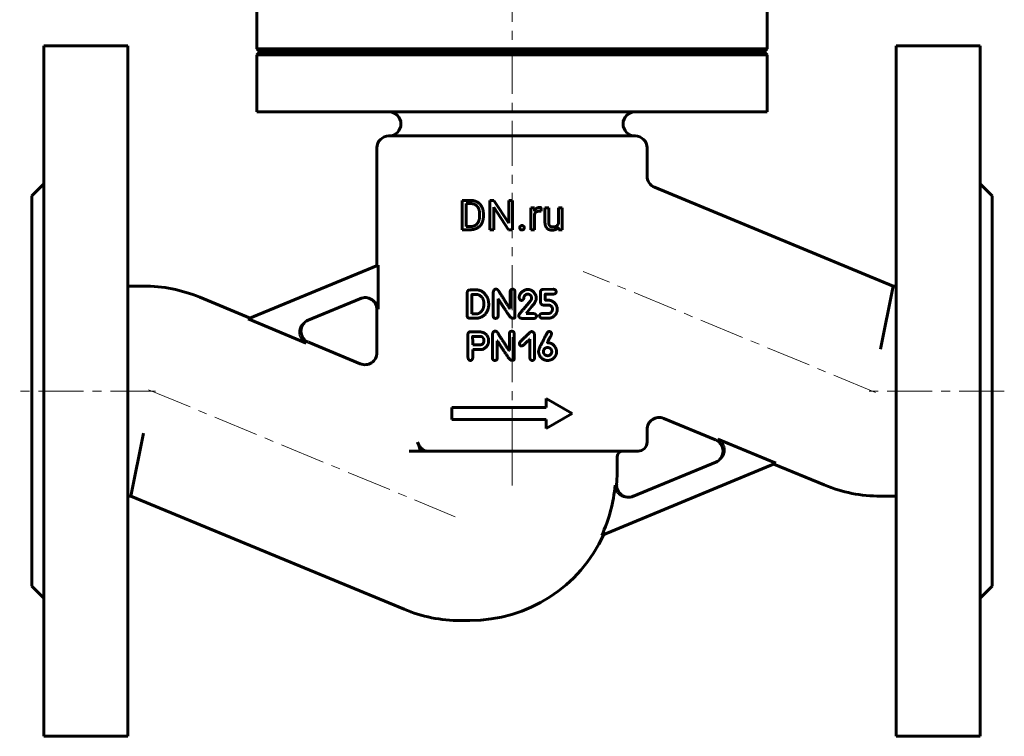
# Model space of a CAD drawing. Header units: millimetres. Extents: x -82 to 82, y -131 to 133.
# Tile 1 of 2: x -82 to 82, y -131 to -11. Entities that reach past the tile are written whole.
import ezdxf

# ---------------------------------------------------------------- set-up
doc = ezdxf.new("R2010")
doc.units = ezdxf.units.MM
for name, pattern in [('K5LT-1', [0]), ('K5LT_AXLED', [12, 7.5, -1.5, 1.5, -1.5]), ('K5LT_BASIC', [0])]:
    doc.linetypes.add(name, pattern=pattern)
doc.layers.add('Системный слой (1)', color=7, linetype='Continuous', true_color=0x6c6c6c)

# ---------------------------------------------------------------- blocks, each defined once
blk = doc.blocks.new('U11')
at = {"layer": 'Системный слой (1)', "color": 143, "linetype": 'K5LT_BASIC', "lineweight": 60, "true_color": 0x33acca}
for start, end in [(355.7455, 0), (270, 335.4612)]:
    blk.add_arc((-7, -87.01), 24.5, start, end, dxfattribs=at)
blk = doc.blocks.new('U12')
at = {"layer": 'Системный слой (1)', "color": 143, "linetype": 'K5LT_BASIC', "lineweight": 60, "true_color": 0x33acca}
for p, q in [((-52.02, -57.66), (-43.61, -61.14)), ((-33.92, -65.16), (-25.27, -68.74))]:
    blk.add_line(p, q, dxfattribs=at)
blk = doc.blocks.new('U13')
at = {"layer": 'Системный слой (1)', "color": 143, "linetype": 'K5LT_BASIC', "lineweight": 60, "true_color": 0x33acca}
for p, q in [((33.92, -81.44), (25.27, -77.85)), ((52.02, -88.93), (43.61, -85.45))]:
    blk.add_line(p, q, dxfattribs=at)
blk = doc.blocks.new('U14')
at = {"layer": 'Системный слой (1)', "color": 143, "linetype": 'K5LT_BASIC', "lineweight": 60, "true_color": 0x33acca}
for p, q in [((-22.5, -52.4), (-22.5, -32.8)), ((-22.5, -66.9), (-22.5, -59.72))]:
    blk.add_line(p, q, dxfattribs=at)
blk = doc.blocks.new('U15')
at = {"layer": 'Системный слой (1)', "color": 143, "linetype": 'K5LT_BASIC', "lineweight": 60, "true_color": 0x33acca}
for p, q in [((22.5, -37.49), (22.5, -32.8)), ((22.5, -81.8), (22.5, -79.7))]:
    blk.add_line(p, q, dxfattribs=at)

msp = doc.modelspace()

# ---------------------------------------------------------------- linework, layer by layer
at = {"layer": 'Системный слой (1)', "color": 30, "linetype": 'K5LT_AXLED', "lineweight": 18, "true_color": 0xff8000}
for p, q in [((0, -83.8), (0, -4.8)), ((60.56, -73.53), (11.86, -53.36)), ((-59.39, -73.3), (-82, -73.3)), ((-60.56, -73.07), (-9.44, -94.24)), ((82, -73.3), (59.39, -73.3)), ((0, -89.01), (0, -81.3))]:
    msp.add_line(p, q, dxfattribs=at)
at = {"layer": 'Системный слой (1)', "color": 143, "linetype": 'K5LT_BASIC', "lineweight": 60, "true_color": 0x33acca}
for p, q in [((-42.5, -16.3), (-42.5, -6.8)), ((42.5, -16.3), (42.5, -6.8)), ((-78, -15.8), (-64, -15.8)), ((-78, -15.8), (-78, -130.8)), ((-64, -15.8), (-64, -130.8)), ((-42.5, -16.3), (42.5, -16.3)), ((-42, -16.8), (-42.5, -16.3)), ((42, -16.8), (42.5, -16.3)), ((78, -15.8), (64, -15.8)), ((64, -15.8), (64, -130.8)), ((78, -15.8), (78, -130.8)), ((-42.5, -17.3), (-42, -16.8)), ((-42.5, -26.8), (-42.5, -17.3)), ((-42.5, -17.3), (42.5, -17.3)), ((-42, -16.8), (42, -16.8)), ((42.5, -17.3), (42, -16.8)), ((42.5, -26.8), (42.5, -17.3)), ((-42.5, -26.8), (42.5, -26.8)), ((-20.5, -30.8), (20.5, -30.8)), ((-80, -40.8), (-78, -38.8)), ((63.48, -55.8), (23.73, -39.33)), ((80, -40.8), (78, -38.8)), ((-80, -40.8), (-80, -105.8)), ((80, -40.8), (80, -105.8)), ((-8.3, -41.53), (-6.91, -41.53)), ((-8.3, -46.42), (-8.3, -41.53)), ((-7.65, -45.9), (-7.65, -42.06)), ((-7.65, -42.06), (-6.91, -42.06)), ((-3.67, -46.42), (-3.67, -41.53)), ((-3.67, -41.53), (-3.02, -41.53)), ((-3.02, -41.53), (-0.55, -45.31)), ((-0.55, -41.53), (0.1, -41.53)), ((-0.55, -45.31), (-0.55, -41.53)), ((0.1, -46.42), (0.1, -41.53)), ((-5.4, -44.13), (-5.4, -43.83)), ((-4.76, -44.13), (-4.76, -43.83)), ((-3.02, -42.65), (-0.56, -46.42)), ((-3.02, -46.42), (-3.02, -42.65)), ((3.12, -46.42), (3.12, -42.79)), ((3.12, -42.79), (3.72, -42.79)), ((3.72, -42.79), (3.74, -43.2)), ((3.74, -46.42), (3.74, -43.84)), ((4.87, -43.35), (4.88, -42.77)), ((5.49, -45.13), (5.49, -42.79)), ((5.49, -42.79), (6.11, -42.79)), ((6.11, -45.14), (6.11, -42.79)), ((7.72, -42.79), (8.35, -42.79)), ((7.72, -45.43), (7.72, -42.79)), ((8.35, -46.42), (8.35, -42.79)), ((-7.65, -45.9), (-6.97, -45.9)), ((-8.3, -46.42), (-7.65, -46.42)), ((-7.65, -46.42), (-6.97, -46.42)), ((-3.67, -46.42), (-3.02, -46.42)), ((-0.56, -46.42), (0.1, -46.42)), ((3.12, -46.42), (3.74, -46.42)), ((7.74, -46.06), (7.75, -46.42)), ((7.75, -46.42), (8.35, -46.42)), ((-43.95, -61.28), (-22.3, -52.32)), ((-22.3, -59.63), (-22.3, -52.32)), ((-64, -55.8), (-61.39, -55.8)), ((-7.46, -60.78), (-7.46, -56.9)), ((-7.1, -56.46), (-6.98, -56.45)), ((-6.98, -56.45), (-5.86, -56.45)), ((-6.69, -60.41), (-6.68, -57.24)), ((-6.64, -57.2), (-5.91, -57.2)), ((-3.11, -60.84), (-3.11, -56.78)), ((-0.31, -59.56), (-0.31, -56.8)), ((0.49, -60.95), (0.49, -56.78)), ((2.61, -57.15), (2.74, -57.15)), ((4.74, -58.34), (4.74, -56.83)), ((5.19, -56.36), (6.88, -56.34)), ((5.53, -58.02), (5.53, -57.19)), ((5.56, -57.15), (6.85, -57.15)), ((61.39, -66.3), (63.48, -55.8)), ((64, -55.8), (63.48, -55.8)), ((-25.08, -57.8), (-34.23, -61.59)), ((-4.7, -58.88), (-4.7, -58.65)), ((-2.33, -60.84), (-2.33, -57.94)), ((-2.33, -57.94), (-2.29, -57.94)), ((1.91, -59.66), (3.13, -58.19)), ((3.25, -57.9), (3.25, -57.86)), ((4.01, -57.51), (4.04, -57.8)), ((5.66, -58.17), (6.17, -58.17)), ((-6.69, -60.41), (-6.65, -60.43)), ((-6.65, -60.43), (-5.91, -60.43)), ((-0.35, -59.56), (-0.31, -59.56)), ((2.34, -60.35), (3.23, -59.25)), ((2.34, -60.39), (2.34, -60.35)), ((2.34, -60.39), (3.6, -60.39)), ((5, -60.37), (6.06, -60.37)), ((6.73, -59.81), (6.73, -59.54)), ((7.53, -59.73), (7.53, -59.56)), ((-43.95, -61.28), (-34.29, -65.29)), ((-7.04, -61.17), (-6.01, -61.17)), ((0.06, -61.17), (0.19, -61.17)), ((1.13, -60.76), (1.13, -60.72)), ((1.67, -61.19), (3.6, -61.19)), ((4.08, -60.85), (4.08, -60.79)), ((5.06, -61.17), (6.09, -61.17)), ((-7.36, -63.84), (-7.34, -67.48)), ((-6.93, -63.4), (-5.92, -63.4)), ((-3.24, -67.84), (-3.24, -63.78)), ((-0.44, -66.56), (-0.44, -63.8)), ((0.36, -67.95), (0.36, -63.78)), ((3.76, -67.74), (3.76, -63.94)), ((-6.54, -65.58), (-6.5, -65.61)), ((-6.52, -64.18), (-5.18, -64.18)), ((-2.46, -64.94), (-2.42, -64.94)), ((-2.46, -67.84), (-2.46, -64.94)), ((2.9, -64.67), (2.97, -64.67)), ((2.97, -67.71), (2.97, -64.67)), ((5.92, -65.25), (5.92, -65.23)), ((5.92, -65.25), (5.94, -65.25)), ((-6.54, -66.38), (-4.97, -66.38)), ((-6.54, -67.72), (-6.54, -66.38)), ((-6.5, -65.61), (-5.48, -65.61)), ((-0.48, -66.56), (-0.44, -66.56)), ((1.57, -65.78), (1.63, -65.78)), ((5.24, -66.79), (5.24, -66.69)), ((5.96, -66.04), (6.07, -66.04)), ((6.62, -66.83), (6.62, -66.72)), ((-0.07, -68.17), (0.06, -68.17)), ((5.67, -76.05), (5.67, -74.55)), ((5.67, -74.55), (10, -77.05)), ((-10, -78.05), (-10, -76.05)), ((-10, -76.05), (5.67, -76.05)), ((5.67, -79.55), (10, -77.05)), ((-10, -78.05), (5.67, -78.05)), ((5.67, -79.55), (5.67, -78.05)), ((-61.39, -80.3), (-63.48, -90.8)), ((43.95, -85.31), (34.29, -81.31)), ((-15.22, -83.3), (-17.15, -83.3)), ((-14.2, -83.3), (-15.22, -83.3)), ((-14.2, -83.3), (21, -83.3)), ((17.5, -87.01), (17.5, -84.3)), ((19.95, -90.92), (34.23, -85.01)), ((43.95, -85.31), (14.93, -97.33)), ((-64, -90.8), (-63.48, -90.8)), ((-63.48, -90.8), (-17.98, -109.64)), ((64, -90.8), (61.39, -90.8)), ((-80, -105.8), (-78, -107.8)), ((80, -105.8), (78, -107.8)), ((-8.61, -111.51), (-7, -111.51)), ((-78, -130.8), (-64, -130.8)), ((78, -130.8), (64, -130.8))]:
    msp.add_line(p, q, dxfattribs=at)
for centre, radius, start, end in [((-20.5, -28.8), 2, 270, 90), ((20.5, -28.8), 2, 90, 270), ((-20.5, -32.8), 2, 90, 180), ((20.5, -32.8), 2, 0, 90), ((24.5, -37.49), 2, 180, 247.5), ((-61.39, -80.3), 24.5, 67.5, 90), ((-24.5, -59.72), 2, 0, 112.5), ((-33.16, -63.31), 2, 112.5, 247.5), ((-24.5, -66.9), 2, 247.5, 0), ((24.5, -79.7), 2, 67.5, 180), ((152.89, -25.33), 177.82, 198.5147, 199.0251), ((21, -81.8), 1.5, 270, 0), ((33.16, -83.29), 2, 292.5, 67.5), ((18.5, -84.3), 1, 90, 180), ((-7, -87.01), 24.24, 334.7995, 355.4269), ((19.43, -88.97), 2, 175.7455, 292.5), ((61.39, -66.3), 24.5, 247.5, 270), ((-8.61, -87.01), 24.5, 247.5, 270)]:
    msp.add_arc(centre, radius, start, end, dxfattribs=at)
for points in [[(-4.76, -43.83), (-4.76, -43.3), (-5.06, -42.45), (-5.64, -41.85), (-6.43, -41.53), (-6.91, -41.53)], [(-5.4, -43.83), (-5.4, -43.41), (-5.6, -42.75), (-5.99, -42.3), (-6.55, -42.06), (-6.91, -42.06)], [(-6.97, -45.9), (-6.45, -45.9), (-5.75, -45.46), (-5.4, -44.66), (-5.4, -44.13)], [(-6.97, -46.42), (-6.46, -46.42), (-5.65, -46.1), (-5.06, -45.51), (-4.76, -44.66), (-4.76, -44.13)], [(4.19, -43.39), (4.36, -43.32), (4.57, -43.32)], [(4.57, -43.32), (4.66, -43.32), (4.8, -43.33), (4.87, -43.35)], [(4.88, -42.77), (4.84, -42.75), (4.67, -42.72), (4.6, -42.72)], [(1.38, -45.83), (1.28, -45.94), (1.28, -46.09)], [(1.66, -45.72), (1.48, -45.72), (1.38, -45.83)], [(1.95, -45.83), (1.85, -45.72), (1.66, -45.72)], [(2.05, -46.09), (2.05, -45.94), (1.95, -45.83)], [(5.49, -45.13), (5.49, -45.5), (5.57, -45.75)], [(5.57, -45.75), (5.66, -46.01), (5.82, -46.17)], [(6.16, -45.54), (6.11, -45.38), (6.11, -45.14)], [(6.32, -45.8), (6.22, -45.7), (6.16, -45.54)], [(6.78, -45.96), (6.65, -45.96), (6.41, -45.89), (6.32, -45.8)], [(7.41, -45.81), (7.17, -45.96), (6.78, -45.96)], [(7.72, -45.43), (7.62, -45.67), (7.41, -45.81)], [(1.28, -46.09), (1.28, -46.25), (1.38, -46.36)], [(1.38, -46.36), (1.48, -46.46), (1.66, -46.46)], [(1.66, -46.46), (1.85, -46.46), (1.95, -46.36)], [(1.95, -46.36), (2.05, -46.25), (2.05, -46.09)], [(5.82, -46.17), (5.97, -46.34), (6.19, -46.41)], [(6.19, -46.41), (6.41, -46.49), (6.68, -46.49)], [(6.68, -46.49), (7.07, -46.49), (7.34, -46.36)], [(7.34, -46.36), (7.58, -46.25), (7.74, -46.06)], [(-7.1, -56.46), (-7.4, -56.47), (-7.46, -56.9)], [(-6.64, -57.2), (-6.68, -57.21), (-6.68, -57.24)], [(-5.64, -57.24), (-5.81, -57.2), (-5.91, -57.2)], [(-4.12, -57.67), (-4.83, -56.45), (-5.86, -56.45)], [(-4.7, -58.65), (-4.7, -57.61), (-5.64, -57.24)], [(-2.66, -56.31), (-3.03, -56.31), (-3.11, -56.78)], [(-2.01, -56.99), (-2.33, -56.31), (-2.66, -56.31)], [(-0.35, -59.56), (-1.25, -58.13), (-2.01, -56.99)], [(0.13, -56.33), (-0.31, -56.33), (-0.31, -56.8)], [(0.49, -56.78), (0.49, -56.33), (0.13, -56.33)], [(2.13, -56.47), (1.2, -56.93), (1.2, -57.75)], [(1.98, -57.67), (2.16, -57.15), (2.61, -57.15)], [(2.61, -56.37), (2.42, -56.37), (2.13, -56.47)], [(4.01, -57.51), (3.59, -56.37), (2.61, -56.37)], [(2.74, -57.15), (3.25, -57.27), (3.25, -57.86)], [(5.19, -56.36), (4.74, -56.36), (4.74, -56.83)], [(5.53, -57.19), (5.53, -57.16), (5.56, -57.15)], [(6.85, -57.15), (7.36, -57.1), (7.36, -56.75)], [(7.34, -56.74), (7.34, -56.34), (6.88, -56.34)], [(7.36, -56.75), (7.36, -56.74), (7.34, -56.74)], [(-5.19, -61.02), (-3.88, -60.34), (-3.88, -58.88)], [(-4.89, -59.74), (-4.7, -59.39), (-4.7, -58.88)], [(-3.88, -58.88), (-3.88, -58.14), (-4.12, -57.67)], [(-2.29, -57.94), (-1.84, -58.7), (-0.74, -60.32)], [(1.2, -57.75), (1.27, -58.19), (1.61, -58.19)], [(1.61, -58.19), (1.64, -58.17), (1.7, -58.17)], [(1.7, -58.17), (1.98, -58.08), (1.98, -57.67)], [(3.25, -57.9), (3.25, -58.02), (3.13, -58.19)], [(3.23, -59.25), (4.04, -58.44), (4.04, -57.8)], [(4.74, -58.34), (4.74, -58.96), (5.23, -58.96)], [(5.23, -58.96), (6.34, -58.96), (6.34, -59.02)], [(5.66, -58.17), (5.53, -58.17), (5.53, -58.02)], [(7.3, -58.85), (6.75, -58.17), (6.17, -58.17)], [(6.34, -59.02), (6.73, -59.26), (6.73, -59.54)], [(7.53, -59.56), (7.53, -59.3), (7.3, -58.85)], [(-5.91, -60.43), (-5.34, -60.43), (-4.89, -59.74)], [(-0.74, -60.32), (-0.2, -61.17), (0.06, -61.17)], [(1.91, -59.66), (1.13, -60.48), (1.13, -60.72)], [(4.08, -60.79), (4.08, -60.45), (3.6, -60.39)], [(5, -60.37), (4.6, -60.44), (4.6, -60.73)], [(6.73, -59.81), (6.55, -60.37), (6.06, -60.37)], [(6.68, -61.03), (7.53, -60.51), (7.53, -59.73)], [(-7.46, -60.78), (-7.45, -61.12), (-7.04, -61.17)], [(-6.01, -61.17), (-5.71, -61.17), (-5.19, -61.02)], [(-3.11, -60.84), (-3.11, -61.18), (-2.74, -61.18)], [(-2.74, -61.18), (-2.33, -61.18), (-2.33, -60.84)], [(0.19, -61.17), (0.49, -61.17), (0.49, -60.95)], [(1.13, -60.76), (1.15, -61.12), (1.67, -61.19)], [(3.6, -61.19), (4.01, -61.2), (4.08, -60.85)], [(4.6, -60.73), (4.6, -61.14), (5.06, -61.17)], [(6.09, -61.17), (6.24, -61.17), (6.68, -61.03)], [(-6.93, -63.4), (-7.26, -63.4), (-7.36, -63.84)], [(-4.26, -63.92), (-4.67, -63.39), (-5.92, -63.4)], [(-3.89, -64.94), (-3.85, -64.44), (-4.26, -63.92)], [(-2.8, -63.31), (-3.16, -63.31), (-3.24, -63.78)], [(-2.14, -63.99), (-2.46, -63.31), (-2.8, -63.31)], [(0, -63.33), (-0.44, -63.33), (-0.44, -63.8)], [(0.36, -63.78), (0.36, -63.33), (0, -63.33)], [(3.27, -63.39), (3.04, -63.39), (2.35, -64.14)], [(3.76, -63.94), (3.67, -63.39), (3.27, -63.39)], [(6.03, -63.41), (5.88, -63.41), (5.04, -65.23)], [(6.19, -63.37), (6.15, -63.37), (6.03, -63.41)], [(6.03, -64.95), (6.6, -63.87), (6.6, -63.76)], [(6.6, -63.76), (6.6, -63.44), (6.19, -63.37)], [(-6.52, -64.18), (-6.56, -64.18), (-6.56, -64.22)], [(-6.56, -64.22), (-6.54, -65.34), (-6.54, -65.58)], [(-5.48, -65.61), (-4.67, -65.61), (-4.67, -64.85)], [(-4.67, -64.85), (-4.67, -64.4), (-5.18, -64.18)], [(-4.97, -66.38), (-3.89, -65.91), (-3.89, -64.94)], [(-2.42, -64.94), (-1.97, -65.7), (-0.87, -67.32)], [(-0.48, -66.56), (-1.38, -65.13), (-2.14, -63.99)], [(2.35, -64.14), (1.22, -65.11), (1.22, -65.39)], [(1.22, -65.39), (1.31, -65.78), (1.57, -65.78)], [(1.63, -65.78), (1.8, -65.78), (2.9, -64.67)], [(5.04, -65.23), (4.43, -66.25), (4.43, -66.76)], [(5.92, -65.23), (5.92, -65.19), (6.03, -64.95)], [(7.34, -66.26), (6.9, -65.25), (5.94, -65.25)], [(4.43, -66.76), (4.43, -66.84), (4.52, -67.22)], [(4.52, -67.22), (5.01, -68.19), (5.92, -68.19)], [(5.27, -66.48), (5.24, -66.55), (5.24, -66.69)], [(5.24, -66.79), (5.24, -67.13), (5.68, -67.36)], [(5.96, -66.04), (5.44, -66.04), (5.27, -66.48)], [(5.94, -67.4), (6.45, -67.4), (6.62, -66.83)], [(6.62, -66.72), (6.62, -66.22), (6.07, -66.04)], [(6.8, -67.92), (7.43, -67.43), (7.43, -66.7)], [(7.43, -66.7), (7.39, -66.41), (7.34, -66.26)], [(-7.34, -67.48), (-7.34, -68.19), (-6.93, -68.19)], [(-6.93, -68.19), (-6.58, -68.19), (-6.54, -67.72)], [(-3.24, -67.84), (-3.24, -68.18), (-2.87, -68.18)], [(-2.87, -68.18), (-2.46, -68.18), (-2.46, -67.84)], [(-0.87, -67.32), (-0.33, -68.17), (-0.07, -68.17)], [(0.06, -68.17), (0.36, -68.17), (0.36, -67.95)], [(2.97, -67.71), (3.03, -68.2), (3.36, -68.19)], [(3.36, -68.19), (3.72, -68.19), (3.76, -67.74)], [(5.68, -67.36), (5.88, -67.4), (5.94, -67.4)], [(5.92, -68.19), (6.39, -68.19), (6.8, -67.92)]]:
    msp.add_open_spline(points, degree=2, dxfattribs=at)
for points, degree, knots in [([(4.6, -42.72), (4.31, -42.72), (3.88, -42.97), (3.74, -43.2), (3.74, -43.2)], 2, [0, 0, 0, 1.487631, 2.975263, 3, 3, 3]), ([(3.74, -43.84), (3.81, -43.69), (4.03, -43.45), (4.19, -43.39)], 2, [0, 0, 0, 0.967608, 2, 2, 2]), ([(-15.73, -81.8), (-15.69, -81.91), (-15.6, -82.12), (-15.47, -82.36), (-15.34, -82.55), (-15.21, -82.72), (-15.03, -82.91), (-14.83, -83.06), (-14.66, -83.17), (-14.52, -83.24), (-14.37, -83.28), (-14.27, -83.3), (-14.2, -83.3)], 3, [0, 0, 0, 0, 1.966169, 3.558038, 4.360594, 5.54266, 7.047907, 8.515922, 9.785126, 10.774581, 11.46022, 13, 13, 13, 13])]:
    msp.add_open_spline(points, degree=degree, knots=knots, dxfattribs=at)
at = {"layer": 'Системный слой (1)', "color": 7, "linetype": 'K5LT-1'}
for points, knots in [([(-25.08, -57.8), (-25.05, -57.78), (-24.98, -57.76), (-24.84, -57.71), (-24.66, -57.67), (-24.51, -57.65), (-24.34, -57.64), (-24.24, -57.64), (-24.07, -57.65), (-23.97, -57.67), (-23.88, -57.69), (-23.85, -57.69), (-23.79, -57.71), (-23.69, -57.74), (-23.55, -57.79), (-23.4, -57.85), (-23.28, -57.92), (-23.16, -57.99), (-23.03, -58.09), (-22.9, -58.21), (-22.76, -58.35), (-22.66, -58.49), (-22.56, -58.64), (-22.49, -58.77), (-22.44, -58.9), (-22.39, -59.02), (-22.36, -59.14), (-22.34, -59.25), (-22.32, -59.36), (-22.31, -59.46), (-22.3, -59.55), (-22.3, -59.6), (-22.3, -59.63)], [0, 0, 0, 0, 0.445162, 0.890324, 1.780647, 2.670971, 2.809209, 3.790691, 3.892789, 4.92762, 4.981143, 5.077778, 5.271049, 5.657592, 6.430676, 7.06126, 7.617359, 8.173459, 8.744701, 9.542544, 10.354903, 11.16465, 11.697469, 12.459937, 12.969648, 13.479359, 13.991592, 14.423302, 14.90019, 15.34023, 15.670115, 16, 16, 16, 16]), ([(-34.23, -61.59), (-34.26, -61.6), (-34.32, -61.63), (-34.41, -61.67), (-34.51, -61.73), (-34.63, -61.8), (-34.77, -61.91), (-34.91, -62.04), (-35.03, -62.17), (-35.11, -62.28), (-35.19, -62.39), (-35.26, -62.5), (-35.32, -62.62), (-35.37, -62.74), (-35.42, -62.87), (-35.44, -62.96), (-35.46, -63.05), (-35.49, -63.18), (-35.51, -63.4), (-35.51, -63.64), (-35.48, -63.83), (-35.45, -63.96), (-35.42, -64.07), (-35.37, -64.2), (-35.31, -64.33), (-35.25, -64.45), (-35.18, -64.56), (-35.11, -64.66), (-35.01, -64.78), (-34.87, -64.92), (-34.72, -65.04), (-34.6, -65.13), (-34.5, -65.18), (-34.4, -65.24), (-34.33, -65.27), (-34.29, -65.29)], [0, 0, 0, 0, 0.405635, 0.811269, 1.250058, 1.688847, 2.55879, 3.331516, 4.0542, 4.587243, 5.080019, 5.63555, 6.149127, 6.713738, 7.244515, 7.775293, 7.829671, 8.390152, 9.395778, 10.389794, 11.37448, 11.60916, 12.078519, 12.750646, 13.274393, 13.794718, 14.300256, 14.804751, 15.289563, 16.259188, 17.174212, 17.60509, 18.035968, 18.517984, 19, 19, 19, 19]), ([(34.23, -85.01), (34.26, -85), (34.32, -84.97), (34.41, -84.92), (34.51, -84.87), (34.63, -84.79), (34.77, -84.69), (34.91, -84.55), (35.03, -84.43), (35.11, -84.32), (35.19, -84.21), (35.26, -84.1), (35.32, -83.97), (35.37, -83.85), (35.42, -83.72), (35.44, -83.64), (35.46, -83.54), (35.49, -83.41), (35.51, -83.2), (35.51, -82.95), (35.48, -82.77), (35.45, -82.63), (35.42, -82.52), (35.37, -82.39), (35.31, -82.26), (35.25, -82.15), (35.18, -82.04), (35.11, -81.94), (35.01, -81.81), (34.87, -81.67), (34.72, -81.55), (34.6, -81.47), (34.5, -81.41), (34.4, -81.36), (34.33, -81.32), (34.29, -81.31)], [0, 0, 0, 0, 0.405635, 0.811269, 1.250058, 1.688847, 2.55879, 3.331516, 4.0542, 4.587243, 5.080019, 5.63555, 6.149127, 6.713738, 7.244515, 7.775293, 7.829671, 8.390152, 9.395778, 10.389794, 11.37448, 11.60916, 12.078519, 12.750646, 13.274393, 13.794718, 14.300256, 14.804751, 15.289563, 16.259188, 17.174212, 17.60509, 18.035968, 18.517984, 19, 19, 19, 19]), ([(19.95, -90.92), (19.89, -90.95), (19.75, -91), (19.54, -91.05), (19.38, -91.07), (19.22, -91.08), (19.08, -91.08), (18.92, -91.07), (18.78, -91.04), (18.66, -91.02), (18.53, -90.98), (18.41, -90.94), (18.3, -90.89), (18.18, -90.83), (18.04, -90.75), (17.88, -90.63), (17.73, -90.49), (17.6, -90.35), (17.49, -90.21), (17.41, -90.07), (17.35, -89.95), (17.3, -89.84), (17.26, -89.72), (17.22, -89.6), (17.19, -89.49), (17.18, -89.37), (17.16, -89.23), (17.16, -89.1), (17.16, -88.99), (17.16, -88.96), (17.16, -88.94)], [0, 0, 0, 0, 0.896663, 1.793327, 2.68999, 2.834064, 3.825862, 4.400302, 4.932911, 5.481494, 6.02587, 6.570245, 7.105747, 7.425529, 8.265316, 9.105102, 9.931989, 10.752655, 11.524328, 12.160701, 12.685204, 13.209201, 13.733199, 14.257196, 14.714999, 15.208567, 15.666682, 16.572307, 16.786154, 17, 17, 17, 17])]:
    msp.add_open_spline(points, degree=3, knots=knots, dxfattribs=at)

# ---------------------------------------------------------------- block references
at = {"layer": 'Системный слой (1)'}
for name in ['U14', 'U15', 'U12', 'U13', 'U11']:
    msp.add_blockref(name, (0, 0), dxfattribs=at)

doc.saveas('drawing.dxf')
